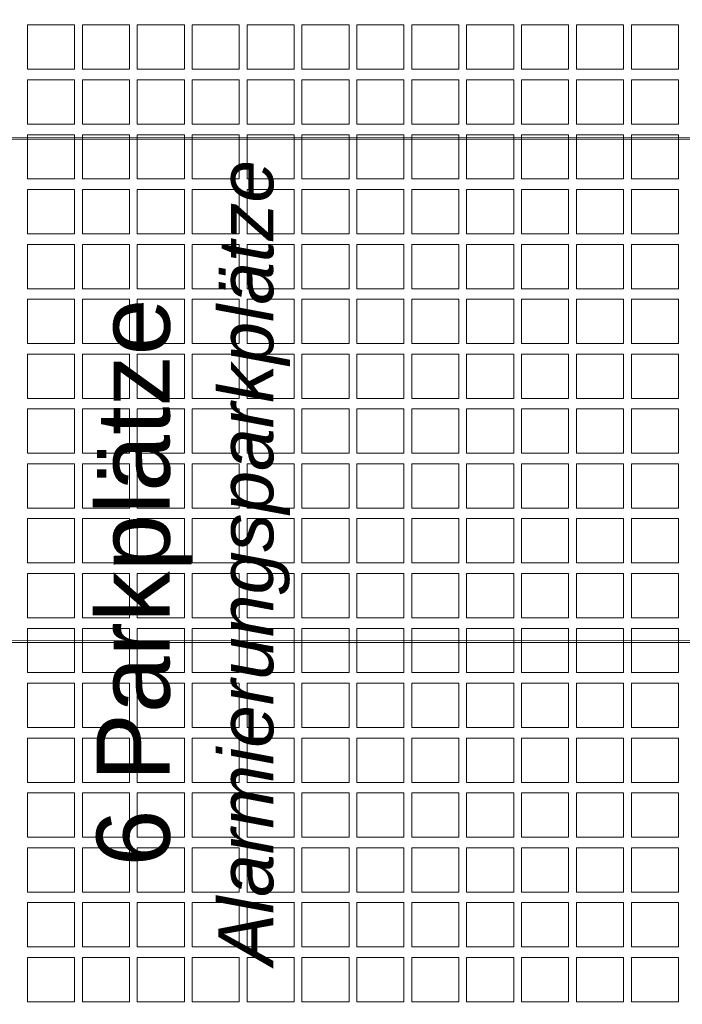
# Model space of a CAD drawing. Header units: metres. Extents: x -167 to 262, y -186 to 508.
# Tile 187 of 207: x 66.89 to 70.51, y 25.77 to 31.15. Entities that reach past the tile are written whole.
import ezdxf
from ezdxf.enums import TextEntityAlignment as Align

# ---------------------------------------------------------------- set-up
doc = ezdxf.new("R2010")
doc.units = ezdxf.units.M
doc.header["$MEASUREMENT"] = 0
for name, color, linetype in [('60 Auffüllung', 7, 'Continuous'), ('60 Stellplätze', 7, 'Continuous'), ('90 Allgemein Beschriftung', 7, 'Continuous')]:
    doc.layers.add(name, color=color, linetype=linetype)
doc.styles.add('ERSTELLTER_STIL_1', font='arial.ttf')
doc.styles.add('ERSTELLTER_STIL_2', font='arial.ttf')
doc.styles.add('ERSTELLTER_STIL_4', font='arial.ttf')

# ---------------------------------------------------------------- blocks, each defined once
blk = doc.blocks.new('*X55', base_point=(27236.1321, 33357.279))
at = {"layer": '60 Auffüllung', "color": 253, "linetype": 'Continuous', "lineweight": 18, "true_color": 0xb4b4b4}
for p, q in [((67.1891, 31.1212), (66.9321, 31.1212)), ((66.9321, 31.1212), (66.9321, 30.879)), ((67.1891, 30.879), (67.1891, 31.1212)), ((67.4891, 31.1212), (67.2321, 31.1212)), ((67.2321, 31.1212), (67.2321, 30.879)), ((67.4891, 30.879), (67.4891, 31.1212)), ((67.7891, 31.1212), (67.5321, 31.1212)), ((67.5321, 31.1212), (67.5321, 30.879)), ((67.7891, 30.879), (67.7891, 31.1212)), ((68.0891, 31.1212), (67.8321, 31.1212)), ((67.8321, 31.1212), (67.8321, 30.879)), ((68.0891, 30.879), (68.0891, 31.1212)), ((68.3891, 31.1212), (68.1321, 31.1212)), ((68.1321, 31.1212), (68.1321, 30.879)), ((68.3891, 30.879), (68.3891, 31.1212)), ((68.6891, 31.1212), (68.4321, 31.1212)), ((68.4321, 31.1212), (68.4321, 30.879)), ((68.6891, 30.879), (68.6891, 31.1212)), ((68.9891, 31.1212), (68.7321, 31.1212)), ((68.7321, 31.1212), (68.7321, 30.879)), ((68.9891, 30.879), (68.9891, 31.1212)), ((69.2891, 31.1212), (69.0321, 31.1212)), ((69.0321, 31.1212), (69.0321, 30.879)), ((69.2891, 30.879), (69.2891, 31.1212)), ((69.5891, 31.1212), (69.3321, 31.1212)), ((69.3321, 31.1212), (69.3321, 30.879)), ((69.5891, 30.879), (69.5891, 31.1212)), ((69.8891, 31.1212), (69.6321, 31.1212)), ((69.6321, 31.1212), (69.6321, 30.879)), ((69.8891, 30.879), (69.8891, 31.1212)), ((70.1891, 31.1212), (69.9321, 31.1212)), ((69.9321, 31.1212), (69.9321, 30.879)), ((70.1891, 30.879), (70.1891, 31.1212)), ((70.4891, 31.1212), (70.2321, 31.1212)), ((70.2321, 31.1212), (70.2321, 30.879)), ((70.4891, 30.879), (70.4891, 31.1212)), ((66.9321, 30.879), (67.1891, 30.879)), ((67.2321, 30.879), (67.4891, 30.879)), ((67.5321, 30.879), (67.7891, 30.879)), ((67.8321, 30.879), (68.0891, 30.879)), ((68.1321, 30.879), (68.3891, 30.879)), ((68.4321, 30.879), (68.6891, 30.879)), ((68.7321, 30.879), (68.9891, 30.879)), ((69.0321, 30.879), (69.2891, 30.879)), ((69.3321, 30.879), (69.5891, 30.879)), ((69.6321, 30.879), (69.8891, 30.879)), ((69.9321, 30.879), (70.1891, 30.879)), ((70.2321, 30.879), (70.4891, 30.879)), ((67.1891, 30.8212), (66.9321, 30.8212)), ((66.9321, 30.8212), (66.9321, 30.579)), ((67.1891, 30.579), (67.1891, 30.8212)), ((67.4891, 30.8212), (67.2321, 30.8212)), ((67.2321, 30.8212), (67.2321, 30.579)), ((67.4891, 30.579), (67.4891, 30.8212)), ((67.7891, 30.8212), (67.5321, 30.8212)), ((67.5321, 30.8212), (67.5321, 30.579)), ((67.7891, 30.579), (67.7891, 30.8212)), ((68.0891, 30.8212), (67.8321, 30.8212)), ((67.8321, 30.8212), (67.8321, 30.579)), ((68.0891, 30.579), (68.0891, 30.8212)), ((68.3891, 30.8212), (68.1321, 30.8212)), ((68.1321, 30.8212), (68.1321, 30.579)), ((68.3891, 30.579), (68.3891, 30.8212)), ((68.6891, 30.8212), (68.4321, 30.8212)), ((68.4321, 30.8212), (68.4321, 30.579)), ((68.6891, 30.579), (68.6891, 30.8212)), ((68.9891, 30.8212), (68.7321, 30.8212)), ((68.7321, 30.8212), (68.7321, 30.579)), ((68.9891, 30.579), (68.9891, 30.8212)), ((69.2891, 30.8212), (69.0321, 30.8212)), ((69.0321, 30.8212), (69.0321, 30.579)), ((69.2891, 30.579), (69.2891, 30.8212)), ((69.5891, 30.8212), (69.3321, 30.8212)), ((69.3321, 30.8212), (69.3321, 30.579)), ((69.5891, 30.579), (69.5891, 30.8212)), ((69.8891, 30.8212), (69.6321, 30.8212)), ((69.6321, 30.8212), (69.6321, 30.579)), ((69.8891, 30.579), (69.8891, 30.8212)), ((70.1891, 30.8212), (69.9321, 30.8212)), ((69.9321, 30.8212), (69.9321, 30.579)), ((70.1891, 30.579), (70.1891, 30.8212)), ((70.4891, 30.8212), (70.2321, 30.8212)), ((70.2321, 30.8212), (70.2321, 30.579)), ((70.4891, 30.579), (70.4891, 30.8212)), ((66.9321, 30.579), (67.1891, 30.579)), ((67.2321, 30.579), (67.4891, 30.579)), ((67.5321, 30.579), (67.7891, 30.579)), ((67.8321, 30.579), (68.0891, 30.579)), ((68.1321, 30.579), (68.3891, 30.579)), ((68.4321, 30.579), (68.6891, 30.579)), ((68.7321, 30.579), (68.9891, 30.579)), ((69.0321, 30.579), (69.2891, 30.579)), ((69.3321, 30.579), (69.5891, 30.579)), ((69.6321, 30.579), (69.8891, 30.579)), ((69.9321, 30.579), (70.1891, 30.579)), ((70.2321, 30.579), (70.4891, 30.579)), ((67.1891, 30.5212), (66.9321, 30.5212)), ((66.9321, 30.5212), (66.9321, 30.279)), ((67.1891, 30.279), (67.1891, 30.5212)), ((67.4891, 30.5212), (67.2321, 30.5212)), ((67.2321, 30.5212), (67.2321, 30.279)), ((67.4891, 30.279), (67.4891, 30.5212)), ((67.7891, 30.5212), (67.5321, 30.5212)), ((67.5321, 30.5212), (67.5321, 30.279)), ((67.7891, 30.279), (67.7891, 30.5212)), ((68.0891, 30.5212), (67.8321, 30.5212)), ((67.8321, 30.5212), (67.8321, 30.279)), ((68.0891, 30.279), (68.0891, 30.5212)), ((68.3891, 30.5212), (68.1321, 30.5212)), ((68.1321, 30.5212), (68.1321, 30.279)), ((68.3891, 30.279), (68.3891, 30.5212)), ((68.6891, 30.5212), (68.4321, 30.5212)), ((68.4321, 30.5212), (68.4321, 30.279)), ((68.6891, 30.279), (68.6891, 30.5212)), ((68.9891, 30.5212), (68.7321, 30.5212)), ((68.7321, 30.5212), (68.7321, 30.279)), ((68.9891, 30.279), (68.9891, 30.5212)), ((69.2891, 30.5212), (69.0321, 30.5212)), ((69.0321, 30.5212), (69.0321, 30.279)), ((69.2891, 30.279), (69.2891, 30.5212)), ((69.5891, 30.5212), (69.3321, 30.5212)), ((69.3321, 30.5212), (69.3321, 30.279)), ((69.5891, 30.279), (69.5891, 30.5212)), ((69.8891, 30.5212), (69.6321, 30.5212)), ((69.6321, 30.5212), (69.6321, 30.279)), ((69.8891, 30.279), (69.8891, 30.5212)), ((70.1891, 30.5212), (69.9321, 30.5212)), ((69.9321, 30.5212), (69.9321, 30.279)), ((70.1891, 30.279), (70.1891, 30.5212)), ((70.4891, 30.5212), (70.2321, 30.5212)), ((70.2321, 30.5212), (70.2321, 30.279)), ((70.4891, 30.279), (70.4891, 30.5212)), ((66.9321, 30.279), (67.1891, 30.279)), ((67.2321, 30.279), (67.4891, 30.279)), ((67.5321, 30.279), (67.7891, 30.279)), ((67.8321, 30.279), (68.0891, 30.279)), ((68.1321, 30.279), (68.3891, 30.279)), ((68.4321, 30.279), (68.6891, 30.279)), ((68.7321, 30.279), (68.9891, 30.279)), ((69.0321, 30.279), (69.2891, 30.279)), ((69.3321, 30.279), (69.5891, 30.279)), ((69.6321, 30.279), (69.8891, 30.279)), ((69.9321, 30.279), (70.1891, 30.279)), ((70.2321, 30.279), (70.4891, 30.279)), ((67.1891, 30.2212), (66.9321, 30.2212)), ((66.9321, 30.2212), (66.9321, 29.979)), ((67.1891, 29.979), (67.1891, 30.2212)), ((67.4891, 30.2212), (67.2321, 30.2212)), ((67.2321, 30.2212), (67.2321, 29.979)), ((67.4891, 29.979), (67.4891, 30.2212)), ((67.7891, 30.2212), (67.5321, 30.2212)), ((67.5321, 30.2212), (67.5321, 29.979)), ((67.7891, 29.979), (67.7891, 30.2212)), ((68.0891, 30.2212), (67.8321, 30.2212)), ((67.8321, 30.2212), (67.8321, 29.979)), ((68.0891, 29.979), (68.0891, 30.2212)), ((68.3891, 30.2212), (68.1321, 30.2212)), ((68.1321, 30.2212), (68.1321, 29.979)), ((68.3891, 29.979), (68.3891, 30.2212)), ((68.6891, 30.2212), (68.4321, 30.2212)), ((68.4321, 30.2212), (68.4321, 29.979)), ((68.6891, 29.979), (68.6891, 30.2212)), ((68.9891, 30.2212), (68.7321, 30.2212)), ((68.7321, 30.2212), (68.7321, 29.979)), ((68.9891, 29.979), (68.9891, 30.2212)), ((69.2891, 30.2212), (69.0321, 30.2212)), ((69.0321, 30.2212), (69.0321, 29.979)), ((69.2891, 29.979), (69.2891, 30.2212)), ((69.5891, 30.2212), (69.3321, 30.2212)), ((69.3321, 30.2212), (69.3321, 29.979)), ((69.5891, 29.979), (69.5891, 30.2212)), ((69.8891, 30.2212), (69.6321, 30.2212)), ((69.6321, 30.2212), (69.6321, 29.979)), ((69.8891, 29.979), (69.8891, 30.2212)), ((70.1891, 30.2212), (69.9321, 30.2212)), ((69.9321, 30.2212), (69.9321, 29.979)), ((70.1891, 29.979), (70.1891, 30.2212)), ((70.4891, 30.2212), (70.2321, 30.2212)), ((70.2321, 30.2212), (70.2321, 29.979)), ((70.4891, 29.979), (70.4891, 30.2212)), ((66.9321, 29.979), (67.1891, 29.979)), ((67.2321, 29.979), (67.4891, 29.979)), ((67.5321, 29.979), (67.7891, 29.979)), ((67.8321, 29.979), (68.0891, 29.979)), ((68.1321, 29.979), (68.3891, 29.979)), ((68.4321, 29.979), (68.6891, 29.979)), ((68.7321, 29.979), (68.9891, 29.979)), ((69.0321, 29.979), (69.2891, 29.979)), ((69.3321, 29.979), (69.5891, 29.979)), ((69.6321, 29.979), (69.8891, 29.979)), ((69.9321, 29.979), (70.1891, 29.979)), ((70.2321, 29.979), (70.4891, 29.979)), ((67.1891, 29.9212), (66.9321, 29.9212)), ((66.9321, 29.9212), (66.9321, 29.679)), ((67.1891, 29.679), (67.1891, 29.9212)), ((67.4891, 29.9212), (67.2321, 29.9212)), ((67.2321, 29.9212), (67.2321, 29.679)), ((67.4891, 29.679), (67.4891, 29.9212)), ((67.7891, 29.9212), (67.5321, 29.9212)), ((67.5321, 29.9212), (67.5321, 29.679)), ((67.7891, 29.679), (67.7891, 29.9212)), ((68.0891, 29.9212), (67.8321, 29.9212)), ((67.8321, 29.9212), (67.8321, 29.679)), ((68.0891, 29.679), (68.0891, 29.9212)), ((68.3891, 29.9212), (68.1321, 29.9212)), ((68.1321, 29.9212), (68.1321, 29.679)), ((68.3891, 29.679), (68.3891, 29.9212)), ((68.6891, 29.9212), (68.4321, 29.9212)), ((68.4321, 29.9212), (68.4321, 29.679)), ((68.6891, 29.679), (68.6891, 29.9212)), ((68.9891, 29.9212), (68.7321, 29.9212)), ((68.7321, 29.9212), (68.7321, 29.679)), ((68.9891, 29.679), (68.9891, 29.9212)), ((69.2891, 29.9212), (69.0321, 29.9212)), ((69.0321, 29.9212), (69.0321, 29.679)), ((69.2891, 29.679), (69.2891, 29.9212)), ((69.5891, 29.9212), (69.3321, 29.9212)), ((69.3321, 29.9212), (69.3321, 29.679)), ((69.5891, 29.679), (69.5891, 29.9212)), ((69.8891, 29.9212), (69.6321, 29.9212)), ((69.6321, 29.9212), (69.6321, 29.679)), ((69.8891, 29.679), (69.8891, 29.9212)), ((70.1891, 29.9212), (69.9321, 29.9212)), ((69.9321, 29.9212), (69.9321, 29.679)), ((70.1891, 29.679), (70.1891, 29.9212)), ((70.4891, 29.9212), (70.2321, 29.9212)), ((70.2321, 29.9212), (70.2321, 29.679)), ((70.4891, 29.679), (70.4891, 29.9212)), ((66.9321, 29.679), (67.1891, 29.679)), ((67.2321, 29.679), (67.4891, 29.679)), ((67.5321, 29.679), (67.7891, 29.679)), ((67.8321, 29.679), (68.0891, 29.679)), ((68.1321, 29.679), (68.3891, 29.679)), ((68.4321, 29.679), (68.6891, 29.679)), ((68.7321, 29.679), (68.9891, 29.679)), ((69.0321, 29.679), (69.2891, 29.679)), ((69.3321, 29.679), (69.5891, 29.679)), ((69.6321, 29.679), (69.8891, 29.679)), ((69.9321, 29.679), (70.1891, 29.679)), ((70.2321, 29.679), (70.4891, 29.679)), ((67.1891, 29.6212), (66.9321, 29.6212)), ((66.9321, 29.6212), (66.9321, 29.379)), ((67.1891, 29.379), (67.1891, 29.6212)), ((67.4891, 29.6212), (67.2321, 29.6212)), ((67.2321, 29.6212), (67.2321, 29.379)), ((67.4891, 29.379), (67.4891, 29.6212)), ((67.7891, 29.6212), (67.5321, 29.6212)), ((67.5321, 29.6212), (67.5321, 29.379)), ((67.7891, 29.379), (67.7891, 29.6212)), ((68.0891, 29.6212), (67.8321, 29.6212)), ((67.8321, 29.6212), (67.8321, 29.379)), ((68.0891, 29.379), (68.0891, 29.6212)), ((68.3891, 29.6212), (68.1321, 29.6212)), ((68.1321, 29.6212), (68.1321, 29.379)), ((68.3891, 29.379), (68.3891, 29.6212)), ((68.6891, 29.6212), (68.4321, 29.6212)), ((68.4321, 29.6212), (68.4321, 29.379)), ((68.6891, 29.379), (68.6891, 29.6212)), ((68.9891, 29.6212), (68.7321, 29.6212)), ((68.7321, 29.6212), (68.7321, 29.379)), ((68.9891, 29.379), (68.9891, 29.6212)), ((69.2891, 29.6212), (69.0321, 29.6212)), ((69.0321, 29.6212), (69.0321, 29.379)), ((69.2891, 29.379), (69.2891, 29.6212)), ((69.5891, 29.6212), (69.3321, 29.6212)), ((69.3321, 29.6212), (69.3321, 29.379)), ((69.5891, 29.379), (69.5891, 29.6212)), ((69.8891, 29.6212), (69.6321, 29.6212)), ((69.6321, 29.6212), (69.6321, 29.379)), ((69.8891, 29.379), (69.8891, 29.6212)), ((70.1891, 29.6212), (69.9321, 29.6212)), ((69.9321, 29.6212), (69.9321, 29.379)), ((70.1891, 29.379), (70.1891, 29.6212)), ((70.4891, 29.6212), (70.2321, 29.6212)), ((70.2321, 29.6212), (70.2321, 29.379)), ((70.4891, 29.379), (70.4891, 29.6212)), ((66.9321, 29.379), (67.1891, 29.379)), ((67.2321, 29.379), (67.4891, 29.379)), ((67.5321, 29.379), (67.7891, 29.379)), ((67.8321, 29.379), (68.0891, 29.379)), ((68.1321, 29.379), (68.3891, 29.379)), ((68.4321, 29.379), (68.6891, 29.379)), ((68.7321, 29.379), (68.9891, 29.379)), ((69.0321, 29.379), (69.2891, 29.379)), ((69.3321, 29.379), (69.5891, 29.379)), ((69.6321, 29.379), (69.8891, 29.379)), ((69.9321, 29.379), (70.1891, 29.379)), ((70.2321, 29.379), (70.4891, 29.379)), ((67.1891, 29.3212), (66.9321, 29.3212)), ((66.9321, 29.3212), (66.9321, 29.079)), ((67.1891, 29.079), (67.1891, 29.3212)), ((67.4891, 29.3212), (67.2321, 29.3212)), ((67.2321, 29.3212), (67.2321, 29.079)), ((67.4891, 29.079), (67.4891, 29.3212)), ((67.7891, 29.3212), (67.5321, 29.3212)), ((67.5321, 29.3212), (67.5321, 29.079)), ((67.7891, 29.079), (67.7891, 29.3212)), ((68.0891, 29.3212), (67.8321, 29.3212)), ((67.8321, 29.3212), (67.8321, 29.079)), ((68.0891, 29.079), (68.0891, 29.3212)), ((68.3891, 29.3212), (68.1321, 29.3212)), ((68.1321, 29.3212), (68.1321, 29.079)), ((68.3891, 29.079), (68.3891, 29.3212)), ((68.6891, 29.3212), (68.4321, 29.3212)), ((68.4321, 29.3212), (68.4321, 29.079)), ((68.6891, 29.079), (68.6891, 29.3212)), ((68.9891, 29.3212), (68.7321, 29.3212)), ((68.7321, 29.3212), (68.7321, 29.079)), ((68.9891, 29.079), (68.9891, 29.3212)), ((69.2891, 29.3212), (69.0321, 29.3212)), ((69.0321, 29.3212), (69.0321, 29.079)), ((69.2891, 29.079), (69.2891, 29.3212)), ((69.5891, 29.3212), (69.3321, 29.3212)), ((69.3321, 29.3212), (69.3321, 29.079)), ((69.5891, 29.079), (69.5891, 29.3212)), ((69.8891, 29.3212), (69.6321, 29.3212)), ((69.6321, 29.3212), (69.6321, 29.079)), ((69.8891, 29.079), (69.8891, 29.3212)), ((70.1891, 29.3212), (69.9321, 29.3212)), ((69.9321, 29.3212), (69.9321, 29.079)), ((70.1891, 29.079), (70.1891, 29.3212)), ((70.4891, 29.3212), (70.2321, 29.3212)), ((70.2321, 29.3212), (70.2321, 29.079)), ((70.4891, 29.079), (70.4891, 29.3212)), ((66.9321, 29.079), (67.1891, 29.079)), ((67.2321, 29.079), (67.4891, 29.079)), ((67.5321, 29.079), (67.7891, 29.079)), ((67.8321, 29.079), (68.0891, 29.079)), ((68.1321, 29.079), (68.3891, 29.079)), ((68.4321, 29.079), (68.6891, 29.079)), ((68.7321, 29.079), (68.9891, 29.079)), ((69.0321, 29.079), (69.2891, 29.079)), ((69.3321, 29.079), (69.5891, 29.079)), ((69.6321, 29.079), (69.8891, 29.079)), ((69.9321, 29.079), (70.1891, 29.079)), ((70.2321, 29.079), (70.4891, 29.079)), ((67.1891, 29.0212), (66.9321, 29.0212)), ((66.9321, 29.0212), (66.9321, 28.779)), ((67.1891, 28.779), (67.1891, 29.0212)), ((67.4891, 29.0212), (67.2321, 29.0212)), ((67.2321, 29.0212), (67.2321, 28.779)), ((67.4891, 28.779), (67.4891, 29.0212)), ((67.7891, 29.0212), (67.5321, 29.0212)), ((67.5321, 29.0212), (67.5321, 28.779)), ((67.7891, 28.779), (67.7891, 29.0212)), ((68.0891, 29.0212), (67.8321, 29.0212)), ((67.8321, 29.0212), (67.8321, 28.779)), ((68.0891, 28.779), (68.0891, 29.0212)), ((68.3891, 29.0212), (68.1321, 29.0212)), ((68.1321, 29.0212), (68.1321, 28.779)), ((68.3891, 28.779), (68.3891, 29.0212)), ((68.6891, 29.0212), (68.4321, 29.0212)), ((68.4321, 29.0212), (68.4321, 28.779)), ((68.6891, 28.779), (68.6891, 29.0212)), ((68.9891, 29.0212), (68.7321, 29.0212)), ((68.7321, 29.0212), (68.7321, 28.779)), ((68.9891, 28.779), (68.9891, 29.0212)), ((69.2891, 29.0212), (69.0321, 29.0212)), ((69.0321, 29.0212), (69.0321, 28.779)), ((69.2891, 28.779), (69.2891, 29.0212)), ((69.5891, 29.0212), (69.3321, 29.0212)), ((69.3321, 29.0212), (69.3321, 28.779)), ((69.5891, 28.779), (69.5891, 29.0212)), ((69.8891, 29.0212), (69.6321, 29.0212)), ((69.6321, 29.0212), (69.6321, 28.779)), ((69.8891, 28.779), (69.8891, 29.0212)), ((70.1891, 29.0212), (69.9321, 29.0212)), ((69.9321, 29.0212), (69.9321, 28.779)), ((70.1891, 28.779), (70.1891, 29.0212)), ((70.4891, 29.0212), (70.2321, 29.0212)), ((70.2321, 29.0212), (70.2321, 28.779)), ((70.4891, 28.779), (70.4891, 29.0212)), ((66.9321, 28.779), (67.1891, 28.779)), ((67.2321, 28.779), (67.4891, 28.779)), ((67.5321, 28.779), (67.7891, 28.779)), ((67.8321, 28.779), (68.0891, 28.779)), ((68.1321, 28.779), (68.3891, 28.779)), ((68.4321, 28.779), (68.6891, 28.779)), ((68.7321, 28.779), (68.9891, 28.779)), ((69.0321, 28.779), (69.2891, 28.779)), ((69.3321, 28.779), (69.5891, 28.779)), ((69.6321, 28.779), (69.8891, 28.779)), ((69.9321, 28.779), (70.1891, 28.779)), ((70.2321, 28.779), (70.4891, 28.779)), ((67.1891, 28.7212), (66.9321, 28.7212)), ((66.9321, 28.7212), (66.9321, 28.479)), ((67.1891, 28.479), (67.1891, 28.7212)), ((67.4891, 28.7212), (67.2321, 28.7212)), ((67.2321, 28.7212), (67.2321, 28.479)), ((67.4891, 28.479), (67.4891, 28.7212)), ((67.7891, 28.7212), (67.5321, 28.7212)), ((67.5321, 28.7212), (67.5321, 28.479)), ((67.7891, 28.479), (67.7891, 28.7212)), ((68.0891, 28.7212), (67.8321, 28.7212)), ((67.8321, 28.7212), (67.8321, 28.479)), ((68.0891, 28.479), (68.0891, 28.7212)), ((68.3891, 28.7212), (68.1321, 28.7212)), ((68.1321, 28.7212), (68.1321, 28.479)), ((68.3891, 28.479), (68.3891, 28.7212)), ((68.6891, 28.7212), (68.4321, 28.7212)), ((68.4321, 28.7212), (68.4321, 28.479)), ((68.6891, 28.479), (68.6891, 28.7212)), ((68.9891, 28.7212), (68.7321, 28.7212)), ((68.7321, 28.7212), (68.7321, 28.479)), ((68.9891, 28.479), (68.9891, 28.7212)), ((69.2891, 28.7212), (69.0321, 28.7212)), ((69.0321, 28.7212), (69.0321, 28.479)), ((69.2891, 28.479), (69.2891, 28.7212)), ((69.5891, 28.7212), (69.3321, 28.7212)), ((69.3321, 28.7212), (69.3321, 28.479)), ((69.5891, 28.479), (69.5891, 28.7212)), ((69.8891, 28.7212), (69.6321, 28.7212)), ((69.6321, 28.7212), (69.6321, 28.479)), ((69.8891, 28.479), (69.8891, 28.7212)), ((70.1891, 28.7212), (69.9321, 28.7212)), ((69.9321, 28.7212), (69.9321, 28.479)), ((70.1891, 28.479), (70.1891, 28.7212)), ((70.4891, 28.7212), (70.2321, 28.7212)), ((70.2321, 28.7212), (70.2321, 28.479)), ((70.4891, 28.479), (70.4891, 28.7212)), ((66.9321, 28.479), (67.1891, 28.479)), ((67.2321, 28.479), (67.4891, 28.479)), ((67.5321, 28.479), (67.7891, 28.479)), ((67.8321, 28.479), (68.0891, 28.479)), ((68.1321, 28.479), (68.3891, 28.479)), ((68.4321, 28.479), (68.6891, 28.479)), ((68.7321, 28.479), (68.9891, 28.479)), ((69.0321, 28.479), (69.2891, 28.479)), ((69.3321, 28.479), (69.5891, 28.479)), ((69.6321, 28.479), (69.8891, 28.479)), ((69.9321, 28.479), (70.1891, 28.479)), ((70.2321, 28.479), (70.4891, 28.479)), ((67.1891, 28.4212), (66.9321, 28.4212)), ((66.9321, 28.4212), (66.9321, 28.179)), ((67.1891, 28.179), (67.1891, 28.4212)), ((67.4891, 28.4212), (67.2321, 28.4212)), ((67.2321, 28.4212), (67.2321, 28.179)), ((67.4891, 28.179), (67.4891, 28.4212)), ((67.7891, 28.4212), (67.5321, 28.4212)), ((67.5321, 28.4212), (67.5321, 28.179)), ((67.7891, 28.179), (67.7891, 28.4212)), ((68.0891, 28.4212), (67.8321, 28.4212)), ((67.8321, 28.4212), (67.8321, 28.179)), ((68.0891, 28.179), (68.0891, 28.4212)), ((68.3891, 28.4212), (68.1321, 28.4212)), ((68.1321, 28.4212), (68.1321, 28.179)), ((68.3891, 28.179), (68.3891, 28.4212)), ((68.6891, 28.4212), (68.4321, 28.4212)), ((68.4321, 28.4212), (68.4321, 28.179)), ((68.6891, 28.179), (68.6891, 28.4212)), ((68.9891, 28.4212), (68.7321, 28.4212)), ((68.7321, 28.4212), (68.7321, 28.179)), ((68.9891, 28.179), (68.9891, 28.4212)), ((69.2891, 28.4212), (69.0321, 28.4212)), ((69.0321, 28.4212), (69.0321, 28.179)), ((69.2891, 28.179), (69.2891, 28.4212)), ((69.5891, 28.4212), (69.3321, 28.4212)), ((69.3321, 28.4212), (69.3321, 28.179)), ((69.5891, 28.179), (69.5891, 28.4212)), ((69.8891, 28.4212), (69.6321, 28.4212)), ((69.6321, 28.4212), (69.6321, 28.179)), ((69.8891, 28.179), (69.8891, 28.4212)), ((70.1891, 28.4212), (69.9321, 28.4212)), ((69.9321, 28.4212), (69.9321, 28.179)), ((70.1891, 28.179), (70.1891, 28.4212)), ((70.4891, 28.4212), (70.2321, 28.4212)), ((70.2321, 28.4212), (70.2321, 28.179)), ((70.4891, 28.179), (70.4891, 28.4212)), ((66.9321, 28.179), (67.1891, 28.179)), ((67.2321, 28.179), (67.4891, 28.179)), ((67.5321, 28.179), (67.7891, 28.179)), ((67.8321, 28.179), (68.0891, 28.179)), ((68.1321, 28.179), (68.3891, 28.179)), ((68.4321, 28.179), (68.6891, 28.179)), ((68.7321, 28.179), (68.9891, 28.179)), ((69.0321, 28.179), (69.2891, 28.179)), ((69.3321, 28.179), (69.5891, 28.179)), ((69.6321, 28.179), (69.8891, 28.179)), ((69.9321, 28.179), (70.1891, 28.179)), ((70.2321, 28.179), (70.4891, 28.179)), ((67.1891, 28.1212), (66.9321, 28.1212)), ((66.9321, 28.1212), (66.9321, 27.879)), ((67.1891, 27.879), (67.1891, 28.1212)), ((67.4891, 28.1212), (67.2321, 28.1212)), ((67.2321, 28.1212), (67.2321, 27.879)), ((67.4891, 27.879), (67.4891, 28.1212)), ((67.7891, 28.1212), (67.5321, 28.1212)), ((67.5321, 28.1212), (67.5321, 27.879)), ((67.7891, 27.879), (67.7891, 28.1212)), ((68.0891, 28.1212), (67.8321, 28.1212)), ((67.8321, 28.1212), (67.8321, 27.879)), ((68.0891, 27.879), (68.0891, 28.1212)), ((68.3891, 28.1212), (68.1321, 28.1212)), ((68.1321, 28.1212), (68.1321, 27.879)), ((68.3891, 27.879), (68.3891, 28.1212)), ((68.6891, 28.1212), (68.4321, 28.1212)), ((68.4321, 28.1212), (68.4321, 27.879)), ((68.6891, 27.879), (68.6891, 28.1212)), ((68.9891, 28.1212), (68.7321, 28.1212)), ((68.7321, 28.1212), (68.7321, 27.879)), ((68.9891, 27.879), (68.9891, 28.1212)), ((69.2891, 28.1212), (69.0321, 28.1212)), ((69.0321, 28.1212), (69.0321, 27.879)), ((69.2891, 27.879), (69.2891, 28.1212)), ((69.5891, 28.1212), (69.3321, 28.1212)), ((69.3321, 28.1212), (69.3321, 27.879)), ((69.5891, 27.879), (69.5891, 28.1212)), ((69.8891, 28.1212), (69.6321, 28.1212)), ((69.6321, 28.1212), (69.6321, 27.879)), ((69.8891, 27.879), (69.8891, 28.1212)), ((70.1891, 28.1212), (69.9321, 28.1212)), ((69.9321, 28.1212), (69.9321, 27.879)), ((70.1891, 27.879), (70.1891, 28.1212)), ((70.4891, 28.1212), (70.2321, 28.1212)), ((70.2321, 28.1212), (70.2321, 27.879)), ((70.4891, 27.879), (70.4891, 28.1212)), ((66.9321, 27.879), (67.1891, 27.879)), ((67.2321, 27.879), (67.4891, 27.879)), ((67.5321, 27.879), (67.7891, 27.879)), ((67.8321, 27.879), (68.0891, 27.879)), ((68.1321, 27.879), (68.3891, 27.879)), ((68.4321, 27.879), (68.6891, 27.879)), ((68.7321, 27.879), (68.9891, 27.879)), ((69.0321, 27.879), (69.2891, 27.879)), ((69.3321, 27.879), (69.5891, 27.879)), ((69.6321, 27.879), (69.8891, 27.879)), ((69.9321, 27.879), (70.1891, 27.879)), ((70.2321, 27.879), (70.4891, 27.879)), ((67.1891, 27.8212), (66.9321, 27.8212)), ((66.9321, 27.8212), (66.9321, 27.579)), ((67.1891, 27.579), (67.1891, 27.8212)), ((67.4891, 27.8212), (67.2321, 27.8212)), ((67.2321, 27.8212), (67.2321, 27.579)), ((67.4891, 27.579), (67.4891, 27.8212)), ((67.7891, 27.8212), (67.5321, 27.8212)), ((67.5321, 27.8212), (67.5321, 27.579)), ((67.7891, 27.579), (67.7891, 27.8212)), ((68.0891, 27.8212), (67.8321, 27.8212)), ((67.8321, 27.8212), (67.8321, 27.579)), ((68.0891, 27.579), (68.0891, 27.8212)), ((68.3891, 27.8212), (68.1321, 27.8212)), ((68.1321, 27.8212), (68.1321, 27.579)), ((68.3891, 27.579), (68.3891, 27.8212)), ((68.6891, 27.8212), (68.4321, 27.8212)), ((68.4321, 27.8212), (68.4321, 27.579)), ((68.6891, 27.579), (68.6891, 27.8212)), ((68.9891, 27.8212), (68.7321, 27.8212)), ((68.7321, 27.8212), (68.7321, 27.579)), ((68.9891, 27.579), (68.9891, 27.8212)), ((69.2891, 27.8212), (69.0321, 27.8212)), ((69.0321, 27.8212), (69.0321, 27.579)), ((69.2891, 27.579), (69.2891, 27.8212)), ((69.5891, 27.8212), (69.3321, 27.8212)), ((69.3321, 27.8212), (69.3321, 27.579)), ((69.5891, 27.579), (69.5891, 27.8212)), ((69.8891, 27.8212), (69.6321, 27.8212)), ((69.6321, 27.8212), (69.6321, 27.579)), ((69.8891, 27.579), (69.8891, 27.8212)), ((70.1891, 27.8212), (69.9321, 27.8212)), ((69.9321, 27.8212), (69.9321, 27.579)), ((70.1891, 27.579), (70.1891, 27.8212)), ((70.4891, 27.8212), (70.2321, 27.8212)), ((70.2321, 27.8212), (70.2321, 27.579)), ((70.4891, 27.579), (70.4891, 27.8212)), ((66.9321, 27.579), (67.1891, 27.579)), ((67.2321, 27.579), (67.4891, 27.579)), ((67.5321, 27.579), (67.7891, 27.579)), ((67.8321, 27.579), (68.0891, 27.579)), ((68.1321, 27.579), (68.3891, 27.579)), ((68.4321, 27.579), (68.6891, 27.579)), ((68.7321, 27.579), (68.9891, 27.579)), ((69.0321, 27.579), (69.2891, 27.579)), ((69.3321, 27.579), (69.5891, 27.579)), ((69.6321, 27.579), (69.8891, 27.579)), ((69.9321, 27.579), (70.1891, 27.579)), ((70.2321, 27.579), (70.4891, 27.579)), ((67.1891, 27.5212), (66.9321, 27.5212)), ((66.9321, 27.5212), (66.9321, 27.279)), ((67.1891, 27.279), (67.1891, 27.5212)), ((67.4891, 27.5212), (67.2321, 27.5212)), ((67.2321, 27.5212), (67.2321, 27.279)), ((67.4891, 27.279), (67.4891, 27.5212)), ((67.7891, 27.5212), (67.5321, 27.5212)), ((67.5321, 27.5212), (67.5321, 27.279)), ((67.7891, 27.279), (67.7891, 27.5212)), ((68.0891, 27.5212), (67.8321, 27.5212)), ((67.8321, 27.5212), (67.8321, 27.279)), ((68.0891, 27.279), (68.0891, 27.5212)), ((68.3891, 27.5212), (68.1321, 27.5212)), ((68.1321, 27.5212), (68.1321, 27.279)), ((68.3891, 27.279), (68.3891, 27.5212)), ((68.6891, 27.5212), (68.4321, 27.5212)), ((68.4321, 27.5212), (68.4321, 27.279)), ((68.6891, 27.279), (68.6891, 27.5212)), ((68.9891, 27.5212), (68.7321, 27.5212)), ((68.7321, 27.5212), (68.7321, 27.279)), ((68.9891, 27.279), (68.9891, 27.5212)), ((69.2891, 27.5212), (69.0321, 27.5212)), ((69.0321, 27.5212), (69.0321, 27.279)), ((69.2891, 27.279), (69.2891, 27.5212)), ((69.5891, 27.5212), (69.3321, 27.5212)), ((69.3321, 27.5212), (69.3321, 27.279)), ((69.5891, 27.279), (69.5891, 27.5212)), ((69.8891, 27.5212), (69.6321, 27.5212)), ((69.6321, 27.5212), (69.6321, 27.279)), ((69.8891, 27.279), (69.8891, 27.5212)), ((70.1891, 27.5212), (69.9321, 27.5212)), ((69.9321, 27.5212), (69.9321, 27.279)), ((70.1891, 27.279), (70.1891, 27.5212)), ((70.4891, 27.5212), (70.2321, 27.5212)), ((70.2321, 27.5212), (70.2321, 27.279)), ((70.4891, 27.279), (70.4891, 27.5212)), ((66.9321, 27.279), (67.1891, 27.279)), ((67.2321, 27.279), (67.4891, 27.279)), ((67.5321, 27.279), (67.7891, 27.279)), ((67.8321, 27.279), (68.0891, 27.279)), ((68.1321, 27.279), (68.3891, 27.279)), ((68.4321, 27.279), (68.6891, 27.279)), ((68.7321, 27.279), (68.9891, 27.279)), ((69.0321, 27.279), (69.2891, 27.279)), ((69.3321, 27.279), (69.5891, 27.279)), ((69.6321, 27.279), (69.8891, 27.279)), ((69.9321, 27.279), (70.1891, 27.279)), ((70.2321, 27.279), (70.4891, 27.279)), ((67.1891, 27.2212), (66.9321, 27.2212)), ((66.9321, 27.2212), (66.9321, 26.979)), ((67.1891, 26.979), (67.1891, 27.2212)), ((67.4891, 27.2212), (67.2321, 27.2212)), ((67.2321, 27.2212), (67.2321, 26.979)), ((67.4891, 26.979), (67.4891, 27.2212)), ((67.7891, 27.2212), (67.5321, 27.2212)), ((67.5321, 27.2212), (67.5321, 26.979)), ((67.7891, 26.979), (67.7891, 27.2212)), ((68.0891, 27.2212), (67.8321, 27.2212)), ((67.8321, 27.2212), (67.8321, 26.979)), ((68.0891, 26.979), (68.0891, 27.2212)), ((68.3891, 27.2212), (68.1321, 27.2212)), ((68.1321, 27.2212), (68.1321, 26.979)), ((68.3891, 26.979), (68.3891, 27.2212)), ((68.6891, 27.2212), (68.4321, 27.2212)), ((68.4321, 27.2212), (68.4321, 26.979)), ((68.6891, 26.979), (68.6891, 27.2212)), ((68.9891, 27.2212), (68.7321, 27.2212)), ((68.7321, 27.2212), (68.7321, 26.979)), ((68.9891, 26.979), (68.9891, 27.2212)), ((69.2891, 27.2212), (69.0321, 27.2212)), ((69.0321, 27.2212), (69.0321, 26.979)), ((69.2891, 26.979), (69.2891, 27.2212)), ((69.5891, 27.2212), (69.3321, 27.2212)), ((69.3321, 27.2212), (69.3321, 26.979)), ((69.5891, 26.979), (69.5891, 27.2212)), ((69.8891, 27.2212), (69.6321, 27.2212)), ((69.6321, 27.2212), (69.6321, 26.979)), ((69.8891, 26.979), (69.8891, 27.2212)), ((70.1891, 27.2212), (69.9321, 27.2212)), ((69.9321, 27.2212), (69.9321, 26.979)), ((70.1891, 26.979), (70.1891, 27.2212)), ((70.4891, 27.2212), (70.2321, 27.2212)), ((70.2321, 27.2212), (70.2321, 26.979)), ((70.4891, 26.979), (70.4891, 27.2212)), ((66.9321, 26.979), (67.1891, 26.979)), ((67.2321, 26.979), (67.4891, 26.979)), ((67.5321, 26.979), (67.7891, 26.979)), ((67.8321, 26.979), (68.0891, 26.979)), ((68.1321, 26.979), (68.3891, 26.979)), ((68.4321, 26.979), (68.6891, 26.979)), ((68.7321, 26.979), (68.9891, 26.979)), ((69.0321, 26.979), (69.2891, 26.979)), ((69.3321, 26.979), (69.5891, 26.979)), ((69.6321, 26.979), (69.8891, 26.979)), ((69.9321, 26.979), (70.1891, 26.979)), ((70.2321, 26.979), (70.4891, 26.979)), ((67.1891, 26.9212), (66.9321, 26.9212)), ((66.9321, 26.9212), (66.9321, 26.679)), ((67.1891, 26.679), (67.1891, 26.9212)), ((67.4891, 26.9212), (67.2321, 26.9212)), ((67.2321, 26.9212), (67.2321, 26.679)), ((67.4891, 26.679), (67.4891, 26.9212)), ((67.7891, 26.9212), (67.5321, 26.9212)), ((67.5321, 26.9212), (67.5321, 26.679)), ((67.7891, 26.679), (67.7891, 26.9212)), ((68.0891, 26.9212), (67.8321, 26.9212)), ((67.8321, 26.9212), (67.8321, 26.679)), ((68.0891, 26.679), (68.0891, 26.9212)), ((68.3891, 26.9212), (68.1321, 26.9212)), ((68.1321, 26.9212), (68.1321, 26.679)), ((68.3891, 26.679), (68.3891, 26.9212)), ((68.6891, 26.9212), (68.4321, 26.9212)), ((68.4321, 26.9212), (68.4321, 26.679)), ((68.6891, 26.679), (68.6891, 26.9212)), ((68.9891, 26.9212), (68.7321, 26.9212)), ((68.7321, 26.9212), (68.7321, 26.679)), ((68.9891, 26.679), (68.9891, 26.9212)), ((69.2891, 26.9212), (69.0321, 26.9212)), ((69.0321, 26.9212), (69.0321, 26.679)), ((69.2891, 26.679), (69.2891, 26.9212)), ((69.5891, 26.9212), (69.3321, 26.9212)), ((69.3321, 26.9212), (69.3321, 26.679)), ((69.5891, 26.679), (69.5891, 26.9212)), ((69.8891, 26.9212), (69.6321, 26.9212)), ((69.6321, 26.9212), (69.6321, 26.679)), ((69.8891, 26.679), (69.8891, 26.9212)), ((70.1891, 26.9212), (69.9321, 26.9212)), ((69.9321, 26.9212), (69.9321, 26.679)), ((70.1891, 26.679), (70.1891, 26.9212)), ((70.4891, 26.9212), (70.2321, 26.9212)), ((70.2321, 26.9212), (70.2321, 26.679)), ((70.4891, 26.679), (70.4891, 26.9212)), ((66.9321, 26.679), (67.1891, 26.679)), ((67.2321, 26.679), (67.4891, 26.679)), ((67.5321, 26.679), (67.7891, 26.679)), ((67.8321, 26.679), (68.0891, 26.679)), ((68.1321, 26.679), (68.3891, 26.679)), ((68.4321, 26.679), (68.6891, 26.679)), ((68.7321, 26.679), (68.9891, 26.679)), ((69.0321, 26.679), (69.2891, 26.679)), ((69.3321, 26.679), (69.5891, 26.679)), ((69.6321, 26.679), (69.8891, 26.679)), ((69.9321, 26.679), (70.1891, 26.679)), ((70.2321, 26.679), (70.4891, 26.679)), ((67.1891, 26.6212), (66.9321, 26.6212)), ((66.9321, 26.6212), (66.9321, 26.379)), ((67.1891, 26.379), (67.1891, 26.6212)), ((67.4891, 26.6212), (67.2321, 26.6212)), ((67.2321, 26.6212), (67.2321, 26.379)), ((67.4891, 26.379), (67.4891, 26.6212)), ((67.7891, 26.6212), (67.5321, 26.6212)), ((67.5321, 26.6212), (67.5321, 26.379)), ((67.7891, 26.379), (67.7891, 26.6212)), ((68.0891, 26.6212), (67.8321, 26.6212)), ((67.8321, 26.6212), (67.8321, 26.379)), ((68.0891, 26.379), (68.0891, 26.6212)), ((68.3891, 26.6212), (68.1321, 26.6212)), ((68.1321, 26.6212), (68.1321, 26.379)), ((68.3891, 26.379), (68.3891, 26.6212)), ((68.6891, 26.6212), (68.4321, 26.6212)), ((68.4321, 26.6212), (68.4321, 26.379)), ((68.6891, 26.379), (68.6891, 26.6212)), ((68.9891, 26.6212), (68.7321, 26.6212)), ((68.7321, 26.6212), (68.7321, 26.379)), ((68.9891, 26.379), (68.9891, 26.6212)), ((69.2891, 26.6212), (69.0321, 26.6212)), ((69.0321, 26.6212), (69.0321, 26.379)), ((69.2891, 26.379), (69.2891, 26.6212)), ((69.5891, 26.6212), (69.3321, 26.6212)), ((69.3321, 26.6212), (69.3321, 26.379)), ((69.5891, 26.379), (69.5891, 26.6212)), ((69.8891, 26.6212), (69.6321, 26.6212)), ((69.6321, 26.6212), (69.6321, 26.379)), ((69.8891, 26.379), (69.8891, 26.6212)), ((70.1891, 26.6212), (69.9321, 26.6212)), ((69.9321, 26.6212), (69.9321, 26.379)), ((70.1891, 26.379), (70.1891, 26.6212)), ((70.4891, 26.6212), (70.2321, 26.6212)), ((70.2321, 26.6212), (70.2321, 26.379)), ((70.4891, 26.379), (70.4891, 26.6212)), ((66.9321, 26.379), (67.1891, 26.379)), ((67.2321, 26.379), (67.4891, 26.379)), ((67.5321, 26.379), (67.7891, 26.379)), ((67.8321, 26.379), (68.0891, 26.379)), ((68.1321, 26.379), (68.3891, 26.379)), ((68.4321, 26.379), (68.6891, 26.379)), ((68.7321, 26.379), (68.9891, 26.379)), ((69.0321, 26.379), (69.2891, 26.379)), ((69.3321, 26.379), (69.5891, 26.379)), ((69.6321, 26.379), (69.8891, 26.379)), ((69.9321, 26.379), (70.1891, 26.379)), ((70.2321, 26.379), (70.4891, 26.379)), ((67.1891, 26.3212), (66.9321, 26.3212)), ((66.9321, 26.3212), (66.9321, 26.079)), ((67.1891, 26.079), (67.1891, 26.3212)), ((67.4891, 26.3212), (67.2321, 26.3212)), ((67.2321, 26.3212), (67.2321, 26.079)), ((67.4891, 26.079), (67.4891, 26.3212)), ((67.7891, 26.3212), (67.5321, 26.3212)), ((67.5321, 26.3212), (67.5321, 26.079)), ((67.7891, 26.079), (67.7891, 26.3212)), ((68.0891, 26.3212), (67.8321, 26.3212)), ((67.8321, 26.3212), (67.8321, 26.079)), ((68.0891, 26.079), (68.0891, 26.3212)), ((68.3891, 26.3212), (68.1321, 26.3212)), ((68.1321, 26.3212), (68.1321, 26.079)), ((68.3891, 26.079), (68.3891, 26.3212)), ((68.6891, 26.3212), (68.4321, 26.3212)), ((68.4321, 26.3212), (68.4321, 26.079)), ((68.6891, 26.079), (68.6891, 26.3212)), ((68.9891, 26.3212), (68.7321, 26.3212)), ((68.7321, 26.3212), (68.7321, 26.079)), ((68.9891, 26.079), (68.9891, 26.3212)), ((69.2891, 26.3212), (69.0321, 26.3212)), ((69.0321, 26.3212), (69.0321, 26.079)), ((69.2891, 26.079), (69.2891, 26.3212)), ((69.5891, 26.3212), (69.3321, 26.3212)), ((69.3321, 26.3212), (69.3321, 26.079)), ((69.5891, 26.079), (69.5891, 26.3212)), ((69.8891, 26.3212), (69.6321, 26.3212)), ((69.6321, 26.3212), (69.6321, 26.079)), ((69.8891, 26.079), (69.8891, 26.3212)), ((70.1891, 26.3212), (69.9321, 26.3212)), ((69.9321, 26.3212), (69.9321, 26.079)), ((70.1891, 26.079), (70.1891, 26.3212)), ((70.4891, 26.3212), (70.2321, 26.3212)), ((70.2321, 26.3212), (70.2321, 26.079)), ((70.4891, 26.079), (70.4891, 26.3212)), ((66.9321, 26.079), (67.1891, 26.079)), ((67.2321, 26.079), (67.4891, 26.079)), ((67.5321, 26.079), (67.7891, 26.079)), ((67.8321, 26.079), (68.0891, 26.079)), ((68.1321, 26.079), (68.3891, 26.079)), ((68.4321, 26.079), (68.6891, 26.079)), ((68.7321, 26.079), (68.9891, 26.079)), ((69.0321, 26.079), (69.2891, 26.079)), ((69.3321, 26.079), (69.5891, 26.079)), ((69.6321, 26.079), (69.8891, 26.079)), ((69.9321, 26.079), (70.1891, 26.079)), ((70.2321, 26.079), (70.4891, 26.079)), ((67.1891, 26.0212), (66.9321, 26.0212)), ((66.9321, 26.0212), (66.9321, 25.779)), ((67.1891, 25.779), (67.1891, 26.0212)), ((67.4891, 26.0212), (67.2321, 26.0212)), ((67.2321, 26.0212), (67.2321, 25.779)), ((67.4891, 25.779), (67.4891, 26.0212)), ((67.7891, 26.0212), (67.5321, 26.0212)), ((67.5321, 26.0212), (67.5321, 25.779)), ((67.7891, 25.779), (67.7891, 26.0212)), ((68.0891, 26.0212), (67.8321, 26.0212)), ((67.8321, 26.0212), (67.8321, 25.779)), ((68.0891, 25.779), (68.0891, 26.0212)), ((68.3891, 26.0212), (68.1321, 26.0212)), ((68.1321, 26.0212), (68.1321, 25.779)), ((68.3891, 25.779), (68.3891, 26.0212)), ((68.6891, 26.0212), (68.4321, 26.0212)), ((68.4321, 26.0212), (68.4321, 25.779)), ((68.6891, 25.779), (68.6891, 26.0212)), ((68.9891, 26.0212), (68.7321, 26.0212)), ((68.7321, 26.0212), (68.7321, 25.779)), ((68.9891, 25.779), (68.9891, 26.0212)), ((69.2891, 26.0212), (69.0321, 26.0212)), ((69.0321, 26.0212), (69.0321, 25.779)), ((69.2891, 25.779), (69.2891, 26.0212)), ((69.5891, 26.0212), (69.3321, 26.0212)), ((69.3321, 26.0212), (69.3321, 25.779)), ((69.5891, 25.779), (69.5891, 26.0212)), ((69.8891, 26.0212), (69.6321, 26.0212)), ((69.6321, 26.0212), (69.6321, 25.779)), ((69.8891, 25.779), (69.8891, 26.0212)), ((70.1891, 26.0212), (69.9321, 26.0212)), ((69.9321, 26.0212), (69.9321, 25.779)), ((70.1891, 25.779), (70.1891, 26.0212)), ((70.4891, 26.0212), (70.2321, 26.0212)), ((70.2321, 26.0212), (70.2321, 25.779)), ((70.4891, 25.779), (70.4891, 26.0212)), ((66.9321, 25.779), (67.1891, 25.779)), ((67.2321, 25.779), (67.4891, 25.779)), ((67.5321, 25.779), (67.7891, 25.779)), ((67.8321, 25.779), (68.0891, 25.779)), ((68.1321, 25.779), (68.3891, 25.779)), ((68.4321, 25.779), (68.6891, 25.779)), ((68.7321, 25.779), (68.9891, 25.779)), ((69.0321, 25.779), (69.2891, 25.779)), ((69.3321, 25.779), (69.5891, 25.779)), ((69.6321, 25.779), (69.8891, 25.779)), ((69.9321, 25.779), (70.1891, 25.779)), ((70.2321, 25.779), (70.4891, 25.779))]:
    blk.add_line(p, q, dxfattribs=at)
blk = doc.blocks.new('Parkplätze 27')
at = {"layer": '60 Stellplätze', "color": 7, "linetype": 'Continuous', "lineweight": 13, "flags": 128}
for points in [[(8.245, 0), (8.255, 0), (8.255, 5.4989), (8.245, 5.4989)], [(10.995, 0), (11.005, 0), (11.005, 5.4989), (10.995, 5.4989)]]:
    blk.add_lwpolyline(points, close=True, dxfattribs=at)
at = {"layer": '60 Stellplätze', "color": 7, "linetype": 'Continuous', "lineweight": 13, "style": 'ERSTELLTER_STIL_2'}
for tag, p in [('num_start_0', (0.4, 0.4171)), ('num_start_1', (3.15, 0.4171)), ('num_start_2', (5.9, 0.4146)), ('num_start_3', (8.65, 0.4171)), ('num_start_4', (11.4, 0.4146)), ('num_start_5', (14.15, 0.4146))]:
    blk.add_attdef(tag, text='', height=0.3, dxfattribs=at).set_placement(p, align=Align.MIDDLE_CENTER)

msp = doc.modelspace()

# ---------------------------------------------------------------- hatches: boundary and pattern name
at = {"layer": '60 Auffüllung', "linetype": 'Continuous', "lineweight": 18, "true_color": 0xefefef}
h = msp.add_hatch(dxfattribs=at)
h.set_pattern_fill('Erde_1_0001', style=0, pattern_type=2)
h.set_pattern_definition([(0, (27236.1321, 33357.27905), (0, 0.779422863), [0.04875, -0.40125]), (0, (27236.3571, 33357.66876), (0, 0.779422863), [0.04875, -0.40125]), (60, (27236.1321, 33357.27905), (-0.675, 0.389711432), [0.04875, -0.40125]), (60, (27236.5821, 33357.27905), (-0.675, 0.389711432), [0.04875, -0.40125]), (120, (27236.18084, 33357.27905), (0.675, 0.389711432), [0.04875, -0.40125]), (120, (27236.63084, 33357.27905), (0.675, 0.389711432), [0.04875, -0.40125]), (0, (27236.1321, 33357.35405), (0, 0.15), [0, -0.15, 0, -0.225]), (45, (27236.2071, 33357.35405), (-0.1060660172, 0.1060660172), [0, -0.1125, 0, -0.1875])])
h.paths.add_polyline_path([(2.3366, 24.8593), (2.3419, 13.496, 0.033836), (8.8613, 14.0911, 0.026308), (13.8582, 15.1616, -0.024635), (17.3411, 16.2775), (17.3411, 24.6258), (15.3411, 24.6258), (15.3411, 30.4887), (17.3411, 30.4887), (17.3411, 43.9997), (58.1625, 43.9997), (58.1625, 45.7494), (101.6632, 45.7486), (101.6702, 49.0078), (2.342, 49.0078)])
h.paths.add_polyline_path([(9.5982, 27.1903), (4.651, 27.1903), (4.651, 42.9257), (4.651, 43.8257), (9.5982, 43.8257), (9.5982, 42.9257)], flags=0)
h.paths.add_polyline_path([(14.4618, 25.704, -0.414214), (13.8618, 26.304, -0.414214), (14.4618, 26.904, -0.414214), (15.0618, 26.304, -0.414214)], flags=0)

# ---------------------------------------------------------------- block references
at = {"layer": '60 Auffüllung', "color": 8, "lineweight": 18}
msp.add_blockref('*X55', (27236.1321, 33357.279), dxfattribs=at)
at = {"layer": '60 Stellplätze', "color": 7, "linetype": 'Continuous', "lineweight": 13, "rotation": 89.9945255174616}
msp.add_blockref('Parkplätze 27', (72.1622, 19.4986), dxfattribs=at)

# ---------------------------------------------------------------- texts
at = {"layer": '90 Allgemein Beschriftung', "color": 7, "linetype": 'Continuous', "lineweight": 13, "attachment_point": 1, "rotation": 90}
for s, insert, char_height, style in [('\\A1;{\\pql;\\fArial|b0|i1|c0|p0;\\W1.000000;Alarmierungsparkplätze}', (67.9754, 25.9805), 0.3, 'ERSTELLTER_STIL_4'), ('\\A1;{\\pql;\\fArial|b0|i0|c0|p0;\\W1.000000;6 \\fArial|b0|i0|c0|p0;\\W1.000000;Parkplätze}', (67.3094, 26.519), 0.4, 'ERSTELLTER_STIL_1')]:
    msp.add_mtext(s, dxfattribs=dict(at, insert=insert, char_height=char_height, style=style))

doc.saveas('drawing.dxf')
